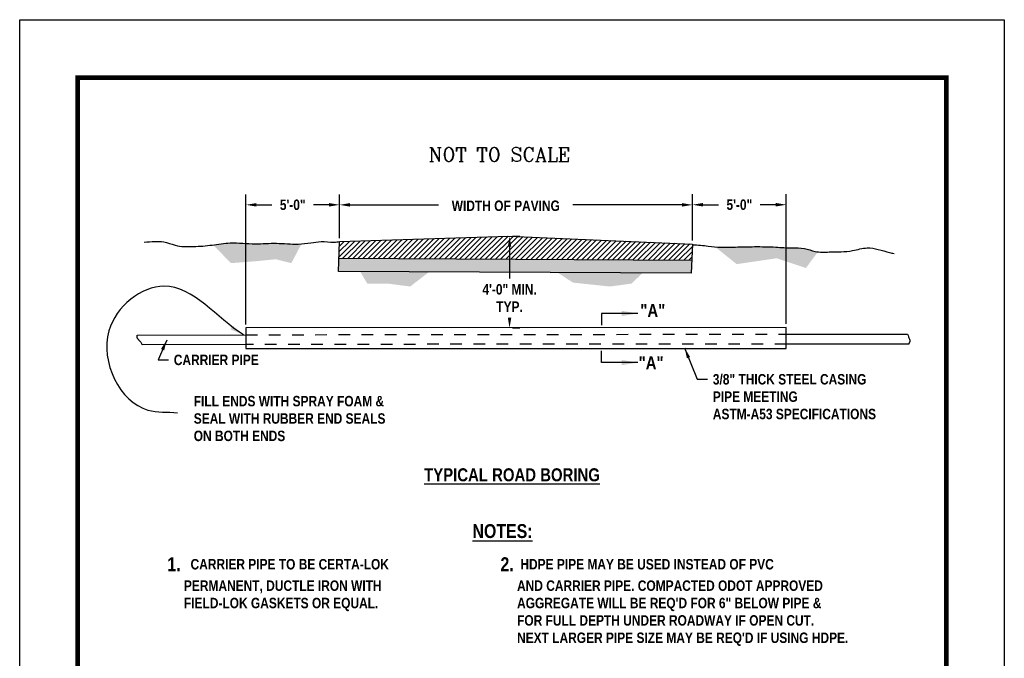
# Model space of a CAD drawing. Header units: feet. Extents: x 0.5 to 9, y 0.5 to 11.5.
# Tile 133 of 133: x 0.5 to 9, y 6 to 11.5. Entities that reach past the tile are written whole.
import ezdxf
from ezdxf.enums import TextEntityAlignment as Align

# ---------------------------------------------------------------- set-up
doc = ezdxf.new("R2010")
doc.units = ezdxf.units.FT
doc.header["$LTSCALE"] = 200
doc.header["$MEASUREMENT"] = 0
doc.linetypes.add('DASH', pattern=[0.6, 0.5, -0.1])
doc.layers.get('0').update_dxf_attribs({"linetype": 'CONTINUOUS'})
doc.layers.get('DEFPOINTS').update_dxf_attribs({"linetype": 'CONTINUOUS'})
for name, color, linetype in [('BORDER', 7, 'CONTINUOUS'), ('DIMENSIONS', 7, 'CONTINUOUS'), ('EARTH', 46, 'CONTINUOUS'), ('GALLERY', 7, 'CONTINUOUS'), ('HIGHWAY', 7, 'CONTINUOUS'), ('PIPE', 5, 'CONTINUOUS'), ('TEXT', 7, 'CONTINUOUS')]:
    doc.layers.add(name, color=color, linetype=linetype)
doc.styles.add('ROMANS', font='ROMANS.shx')
doc.styles.add('STYLE3', font='romanc.shx')
doc.styles.add('TECHNICAL', font='techb___.ttf')
doc.dimstyles.new('DIMFALT', dxfattribs={"dimtxt": 0.18, "dimasz": 0.18, "dimexe": 0.18, "dimexo": 0.0625, "dimgap": 0.09, "dimtad": 0, "dimdec": 4, "dimzin": 0, "dimdsep": 46, "dimtxsty": 'ROMANS', "dimcen": 0.09, "dimadec": 0, "dimazin": 0, "dimtfac": 1, "dimtdec": 4, "dimtofl": 0, "dimtmove": 2, "dimatfit": 3, "dimfxl": 1, "dimtolj": 1, "dimtzin": 0, "dimarcsym": 0})

# ---------------------------------------------------------------- blocks, each defined once
blk = doc.blocks.new('*D5')
at = {"layer": 'DEFPOINTS', "color": 0, "transparency": 16777216}
for p in [(4.7217, 9.6292), (4.7217, 8.8371), (4.729, 8.8371)]:
    blk.add_point(p, dxfattribs=at)
at = {"layer": 'DIMENSIONS', "color": 0, "lineweight": -2, "transparency": 16777216}
for p, q in [((4.753, 9.6292), (4.819, 9.6292)), ((4.729, 9.5392), (4.729, 9.264)), ((4.729, 8.9271), (4.729, 8.9286)), ((4.753, 8.8371), (4.819, 8.8371))]:
    blk.add_line(p, q, dxfattribs=at)
at = {"layer": 'DIMENSIONS', "color": 0, "transparency": 16777216}
for points in [[(4.714, 9.5392), (4.744, 9.5392), (4.729, 9.6292)], [(4.714, 8.9271), (4.744, 8.9271), (4.729, 8.8371)]]:
    blk.add_solid(points, dxfattribs=at)
at = {"layer": 'DIMENSIONS', "color": 7, "transparency": 16777216, "insert": (4.729, 9.0963), "char_height": 0.09, "width": 0.601039, "attachment_point": 5, "style": 'TECHNICAL'}
blk.add_mtext('\\A1;4\'-0" MIN. TYP.', dxfattribs=at)
blk = doc.blocks.new('*D6')
at = {"layer": 'DEFPOINTS', "color": 0, "transparency": 16777216}
for p in [(6.3082, 9.9005), (3.2613, 9.5828), (6.3082, 9.5625)]:
    blk.add_point(p, dxfattribs=at)
at = {"layer": 'DIMENSIONS', "color": 0, "lineweight": -2, "transparency": 16777216}
for p, q in [((3.2613, 9.6141), (3.2613, 9.9905)), ((6.3082, 9.5938), (6.3082, 9.9905)), ((3.3513, 9.9005), (4.1165, 9.9005)), ((6.2182, 9.9005), (5.2765, 9.9005))]:
    blk.add_line(p, q, dxfattribs=at)
at = {"layer": 'DIMENSIONS', "color": 0, "transparency": 16777216}
for points in [[(3.3513, 9.9155), (3.3513, 9.8855), (3.2613, 9.9005)], [(6.2182, 9.9155), (6.2182, 9.8855), (6.3082, 9.9005)]]:
    blk.add_solid(points, dxfattribs=at)
at = {"layer": 'DIMENSIONS', "color": 7, "transparency": 16777216, "insert": (4.6965, 9.8924), "char_height": 0.09, "attachment_point": 5, "style": 'TECHNICAL'}
blk.add_mtext('\\A1;WIDTH OF PAVING', dxfattribs=at)
blk = doc.blocks.new('*D7')
at = {"layer": 'DEFPOINTS', "color": 0, "transparency": 16777216}
for p in [(7.1176, 9.9017), (6.3082, 9.5625), (7.1176, 8.8408)]:
    blk.add_point(p, dxfattribs=at)
at = {"layer": 'DIMENSIONS', "color": 0, "lineweight": -2, "transparency": 16777216}
for p, q in [((6.3082, 9.5938), (6.3082, 9.9917)), ((7.1176, 8.8721), (7.1176, 9.9917)), ((6.3982, 9.9017), (6.5327, 9.9017)), ((7.0276, 9.9017), (6.8931, 9.9017))]:
    blk.add_line(p, q, dxfattribs=at)
at = {"layer": 'DIMENSIONS', "color": 0, "transparency": 16777216}
for points in [[(6.3982, 9.9167), (6.3982, 9.8867), (6.3082, 9.9017)], [(7.0276, 9.9167), (7.0276, 9.8867), (7.1176, 9.9017)]]:
    blk.add_solid(points, dxfattribs=at)
at = {"layer": 'DIMENSIONS', "color": 7, "transparency": 16777216, "insert": (6.7129, 9.9017), "char_height": 0.09, "attachment_point": 5, "style": 'TECHNICAL'}
blk.add_mtext('\\A1;5\'-0"', dxfattribs=at)
blk = doc.blocks.new('*D8')
at = {"layer": 'DEFPOINTS', "color": 0, "transparency": 16777216}
for p in [(3.2613, 9.9009), (3.2613, 9.5828), (2.4529, 8.8371)]:
    blk.add_point(p, dxfattribs=at)
at = {"layer": 'DIMENSIONS', "color": 0, "lineweight": -2, "transparency": 16777216}
for p, q in [((2.4529, 8.8683), (2.4529, 9.9909)), ((3.2613, 9.6141), (3.2613, 9.9909)), ((2.5429, 9.9009), (2.6769, 9.9009)), ((3.1713, 9.9009), (3.0373, 9.9009))]:
    blk.add_line(p, q, dxfattribs=at)
at = {"layer": 'DIMENSIONS', "color": 0, "transparency": 16777216}
for points in [[(2.5429, 9.9159), (2.5429, 9.8859), (2.4529, 9.9009)], [(3.1713, 9.9159), (3.1713, 9.8859), (3.2613, 9.9009)]]:
    blk.add_solid(points, dxfattribs=at)
at = {"layer": 'DIMENSIONS', "color": 7, "transparency": 16777216, "insert": (2.8571, 9.9009), "char_height": 0.09, "attachment_point": 5, "style": 'TECHNICAL'}
blk.add_mtext('\\A1;5\'-0"', dxfattribs=at)

msp = doc.modelspace()

# ---------------------------------------------------------------- hatches: boundary and pattern name
h = msp.add_hatch()
h.set_pattern_fill('AR-SAND', color=256, scale=0.02)
h.set_pattern_definition([(37.5, (0, -0.44502), (-0.00125987, 0.038536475), [0, -0.0304, 0, -0.034, 0, -0.0325]), (7.5, (0, -0.44502), (0.03539553, 0.05644292), [0, -0.0164, 0, -0.0274, 0, -0.0105]), (327.5, (-0.0246, -0.44502), (0.06228284, 0.00011318), [0, -0.01, 0, -0.036, 0, -0.047]), (317.5, (-0.0246, -0.44502), (0.06012253, 0.0175535), [0, -0.005, 0, -0.0236, 0, -0.027])])
h.paths.add_polyline_path([(3.25629, 9.44155), (3.25216, 9.32574), (6.29628, 9.30927), (6.30158, 9.42161)])
at = {"layer": 'EARTH'}
h = msp.add_hatch(dxfattribs=at)
h.set_pattern_fill('EARTH', color=256, scale=0.25, angle=45, style=0)
h.set_pattern_definition([(45, (0, -0.434375), (7e-18, 0.08838835), [0.0625, -0.0625]), (45, (-0.01657, -0.4178), (7e-18, 0.08838835), [0.0625, -0.0625]), (45, (-0.033146, -0.40123), (7e-18, 0.08838835), [0.0625, -0.0625]), (135, (-0.033146, -0.39018), (-0.08838835, 1e-17), [0.0625, -0.0625]), (135, (-0.01657, -0.37361), (-0.08838835, 1e-17), [0.0625, -0.0625]), (135, (7e-18, -0.357035), (-0.08838835, 1e-17), [0.0625, -0.0625])])
edge = h.paths.add_edge_path()
edge.add_spline(control_points=[(2.93223, 9.56303), (2.92316, 9.56241), (2.8515, 9.55883), (2.71846, 9.57531), (2.5227, 9.55738), (2.34012, 9.58124), (2.21991, 9.56128), (2.17124, 9.55481)], knot_values=[0.602964, 0.602964, 0.602964, 0.602964, 0.6302767, 0.8185856, 1.0018032, 1.2181218, 1.3652768, 1.3652768, 1.3652768, 1.3652768], degree=3, periodic=0)
edge.add_line((2.17124, 9.55481), (2.32296, 9.39712))
edge.add_line((2.32296, 9.39712), (2.54172, 9.41394))
edge.add_line((2.54172, 9.41394), (2.70999, 9.43075))
edge.add_line((2.70999, 9.43075), (2.84461, 9.39712))
edge.add_line((2.84461, 9.39712), (2.93223, 9.56303))
h.paths.add_polyline_path([(4.03451, 9.32151), (3.43832, 9.32473), (3.50088, 9.22053), (3.67757, 9.22053), (3.87109, 9.1953)])
h.paths.add_polyline_path([(5.87713, 9.31154), (5.14336, 9.31551), (5.27618, 9.22894), (5.5959, 9.1953), (5.781, 9.22053)])
edge = h.paths.add_edge_path()
edge.add_spline(control_points=[(7.39098, 9.49488), (7.38268, 9.49578), (7.34317, 9.50173), (7.27087, 9.53232), (7.15555, 9.5258), (7.01287, 9.53856), (6.85035, 9.54078), (6.69196, 9.53689), (6.57843, 9.53418), (6.51998, 9.53665), (6.50327, 9.53776)], knot_values=[0.1969683, 0.1969683, 0.1969683, 0.1969683, 0.2221514, 0.3175782, 0.4267965, 0.5631058, 0.7483248, 0.9135088, 1.0386315, 1.0888569, 1.0888569, 1.0888569, 1.0888569], degree=3, periodic=0)
edge.add_line((6.50327, 9.53776), (6.68969, 9.38871))
edge.add_line((6.68969, 9.38871), (7.03465, 9.43916))
edge.add_line((7.03465, 9.43916), (7.28706, 9.35507))
edge.add_line((7.28706, 9.35507), (7.39098, 9.49488))
at = {"layer": 'HIGHWAY'}
h = msp.add_hatch(dxfattribs=at)
h.set_pattern_fill('ANSI31', color=256, scale=0.25, style=0)
h.set_pattern_definition([(45, (0, -0.434375), (-0.02209709, 0.02209709), [])])
h.paths.add_polyline_path([(3.25629, 9.44155), (6.30158, 9.42161), (6.30823, 9.56252), (4.72171, 9.6292), (3.26133, 9.58281)])

# ---------------------------------------------------------------- linework, layer by layer
at = {"layer": 'BORDER', "const_width": 0.04}
msp.add_lwpolyline([(1, 1), (1, 11), (8.5, 11), (8.5, 1)], close=True, dxfattribs=at)
at = {"layer": 'DEFPOINTS', "color": 3, "linetype": 'ByBlock', "ltscale": 0.01}
msp.add_lwpolyline([(0.5, 0.5), (0.5, 11.5), (9, 11.5), (9, 0.5)], close=True, dxfattribs=at)
at = {"layer": 'EARTH'}
for points in [[(1.57373, 9.5794), (1.66782, 9.58443), (1.74389, 9.58144), (1.84199, 9.55244), (2.00115, 9.54047), (2.1613, 9.55352), (2.31744, 9.57157), (2.53365, 9.56462), (2.71682, 9.56866), (2.905, 9.5617), (3.0141, 9.57274), (3.10118, 9.58377), (3.21329, 9.57879), (3.26133, 9.58281)], [(6.30723, 9.55551), (6.3773, 9.55252), (6.44436, 9.54353), (6.55347, 9.53555), (6.67859, 9.53658), (6.84374, 9.53962), (7.02892, 9.53566), (7.16505, 9.52869), (7.27415, 9.52371), (7.36625, 9.49871), (7.48936, 9.49373), (7.69055, 9.50579), (7.81667, 9.52884), (7.91076, 9.51585), (8.00986, 9.48885), (8.0479, 9.47985)]]:
    msp.add_spline(points, degree=3, dxfattribs=at)
at = {"layer": 'GALLERY'}
msp.add_lwpolyline([(2.45099, 8.65851), (7.1176, 8.66033), (7.1176, 8.84085), (2.45292, 8.83708)], close=True, dxfattribs=at)
at = {"layer": 'HIGHWAY', "flags": 128}
msp.add_lwpolyline([(3.25216, 9.32574), (3.26133, 9.58281), (4.72171, 9.6292), (6.30823, 9.56252), (6.29628, 9.30927)], close=True, dxfattribs=at)
msp.add_lwpolyline([(3.25486, 9.44156), (6.30158, 9.42161)], dxfattribs=at)
at = {"layer": 'PIPE'}
for points in [[(1.55873, 8.69263), (1.55577, 8.69929), (1.55276, 8.70507), (1.54973, 8.71008), (1.5467, 8.71442), (1.54369, 8.7182), (1.54072, 8.72152), (1.53782, 8.72449), (1.535, 8.72722), (1.53228, 8.7298), (1.52968, 8.73227), (1.5272, 8.73465), (1.52487, 8.73698), (1.52269, 8.73926), (1.52068, 8.74154), (1.51884, 8.74383), (1.51719, 8.74617), (1.51574, 8.74858), (1.51454, 8.75117), (1.51364, 8.75404), (1.51306, 8.75731), (1.51287, 8.76108), (1.51311, 8.76546), (1.51382, 8.77056), (1.51504, 8.77649)], [(1.51504, 8.77649), (2.45153, 8.77862)], [(7.1176, 8.78397), (8.16357, 8.78488)], [(8.16357, 8.78488), (8.16894, 8.7714), (8.17327, 8.76059), (8.17668, 8.75208), (8.17929, 8.74552), (8.1812, 8.74053), (8.18254, 8.73677), (8.18343, 8.73387), (8.18397, 8.73146), (8.18427, 8.72924), (8.18437, 8.72717), (8.18433, 8.72525), (8.18417, 8.7235), (8.18392, 8.72193), (8.18363, 8.72054), (8.18333, 8.71934), (8.18305, 8.71836), (8.18283, 8.71758), (8.18264, 8.71694), (8.18244, 8.71635), (8.18222, 8.71573), (8.18194, 8.715), (8.18157, 8.71407), (8.18107, 8.71287), (8.18042, 8.71131), (8.17961, 8.70935), (8.17868, 8.70711), (8.1777, 8.70477), (8.17674, 8.70247), (8.17588, 8.7004), (8.17518, 8.69872), (8.17471, 8.69759), (8.17454, 8.69717)], [(2.45153, 8.6952), (1.55873, 8.69263)], [(8.17454, 8.69717), (7.1176, 8.69742)]]:
    msp.add_lwpolyline(points, dxfattribs=at)
at = {"layer": 'PIPE', "linetype": 'DASH', "ltscale": 0.001}
for points in [[(2.45153, 8.77862), (7.1176, 8.78397)], [(7.1176, 8.69742), (2.45153, 8.6952)]]:
    msp.add_lwpolyline(points, dxfattribs=at)

# ---------------------------------------------------------------- texts
at = {"color": 7, "insert": (2.00252, 8.0547), "char_height": 0.09, "attachment_point": 4, "style": 'TECHNICAL'}
msp.add_mtext('FILL ENDS WITH SPRAY FOAM &\\PSEAL WITH RUBBER END SEALS \\PON BOTH ENDS', dxfattribs=at)
at = {"layer": 'DIMENSIONS', "color": 7, "style": 'TECHNICAL'}
for s, insert, char_height, attachment_point in [('"A"', (5.85757, 9.04338), 0.1125, 1), ('"A"', (5.84304, 8.59151), 0.1125, 1), ('\\A1;3/8" THICK STEEL CASING\\PPIPE MEETING\\PASTM-A53 SPECIFICATIONS', (6.48365, 8.43912), 0.09, 1), ('\\A1;{\\H1.33333x;\\LNOTES:}', (4.66809, 7.08211), 0.09, 5), ('\\A1;{\\H1.33333x;1.}   CARRIER PIPE TO BE CERTA-LOK \\P     PERMANENT, DUCTLE IRON WITH \\P     FIELD-LOK GASKETS OR EQUAL.', (1.77457, 6.85669), 0.09, 1), ('\\A1;{\\H1.33333x;2.}  HDPE PIPE MAY BE USED INSTEAD OF PVC \\P     AND CARRIER PIPE. COMPACTED ODOT APPROVED \\P     AGGREGATE WILL BE REQ\'D FOR 6" BELOW PIPE &\\P     FOR FULL DEPTH UNDER ROADWAY IF OPEN CUT. \\P     NEXT LARGER PIPE SIZE MAY BE REQ\'D IF USING HDPE.', (4.65041, 6.85669), 0.09, 1)]:
    msp.add_mtext(s, dxfattribs=dict(at, insert=insert, char_height=char_height, attachment_point=attachment_point))
at = {"layer": 'DIMENSIONS', "color": 7, "insert": (1.83053, 8.60647), "char_height": 0.09, "width": 2.7498457, "attachment_point": 1, "style": 'TECHNICAL'}
msp.add_mtext('CARRIER PIPE', dxfattribs=at)
at = {"layer": 'TEXT', "color": 7, "style": 'STYLE3'}
msp.add_text('NOT TO SCALE', height=0.1203954, rotation=360, dxfattribs=at).set_placement((4.02971, 10.2751))
at = {"layer": 'TEXT', "color": 7, "style": 'TECHNICAL'}
msp.add_text('%%UTYPICAL ROAD BORING', height=0.1125, dxfattribs=at).set_placement((4.75, 7.56904), align=Align.MIDDLE_CENTER)

# ---------------------------------------------------------------- dimensions: what is measured, and where the dimension line sits
at = {"layer": 'DIMENSIONS', "color": 0}
dim = msp.add_linear_dim(base=(6.30823, 9.90051), p1=(3.26133, 9.58281), p2=(6.30823, 9.56252), text='WIDTH OF PAVING', dimstyle='DIMFALT', override={"dimscale": 0.5, "dimtih": 1, "dimtoh": 1, "dimtxsty": 'TECHNICAL', "dimclrt": 7}, dxfattribs=at)
dim.commit()
dim.dimension.update_dxf_attribs({"geometry": '*D6', "text_midpoint": (4.69651, 9.89238), "dimtype": 160})
for base, p1, p2, picture, middle in [((3.26133, 9.90092), (2.45292, 8.83708), (3.26133, 9.58281), '*D8', (2.85713, 9.90092)), ((7.1176, 9.90171), (6.30823, 9.56252), (7.1176, 8.84085), '*D7', (6.71291, 9.90171))]:
    dim = msp.add_linear_dim(base=base, p1=p1, p2=p2, text='5\'-0"', dimstyle='DIMFALT', override={"dimscale": 0.5, "dimtih": 1, "dimtoh": 1, "dimtxsty": 'TECHNICAL', "dimclrt": 7}, dxfattribs=at)
    dim.commit()
    dim.dimension.update_dxf_attribs({"geometry": picture, "text_midpoint": middle})
dim = msp.add_linear_dim(base=(4.72902, 8.83708), p1=(4.72171, 9.6292), p2=(4.72171, 8.83708), angle=270, text='4\'-0" MIN. TYP.', dimstyle='DIMFALT', override={"dimscale": 0.5, "dimtih": 1, "dimtoh": 1, "dimtxsty": 'TECHNICAL', "dimclrt": 7}, dxfattribs=at)
dim.commit()
dim.dimension.update_dxf_attribs({"geometry": '*D5', "text_midpoint": (4.72902, 9.09629), "dimtype": 161})

# ---------------------------------------------------------------- leaders
at = {"path_type": 1}
msp.add_leader([(2.43191, 8.77858), (1.74513, 9.19823), (1.2698, 8.81231), (1.6063, 8.12818), (1.86194, 8.10516)], dimstyle='DIMFALT', override={"dimtxt": 0.12, "dimasz": 0.12, "dimgap": 0.09, "dimtad": 0, "dimtih": 1, "dimtoh": 1, "dimtxsty": 'TECHNICAL', "dimclrt": 7}, dxfattribs=at)
for points in [[(5.83622, 8.96282), (5.52142, 8.96282), (5.52142, 8.86011)], [(5.83622, 8.53836), (5.52142, 8.53836), (5.52142, 8.64106)]]:
    msp.add_leader(points, dimstyle='DIMFALT', override={"dimtxt": 0.12, "dimasz": 0.14, "dimtih": 1, "dimtoh": 1, "dimtxsty": 'TECHNICAL', "dimclrt": 7})
at = {"layer": 'DIMENSIONS', "annotation_type": 0, "has_hookline": 1, "hookline_direction": 0}
for points, override, text_width in [([(1.76915, 8.73279), (1.69553, 8.56147), (1.78553, 8.56147)], {"dimscale": 0.5, "dimtih": 1, "dimtoh": 1, "dimtxsty": 'TECHNICAL', "dimclrt": 7}, 0.81776), ([(6.24029, 8.6646), (6.34865, 8.39412), (6.43865, 8.39412)], {"dimscale": 0.5, "dimtih": 1, "dimtoh": 1, "dimclrt": 1}, 1.65395)]:
    msp.add_leader(points, dimstyle='DIMFALT', override=override, dxfattribs=dict(at, text_width=text_width))

doc.saveas('drawing.dxf')
